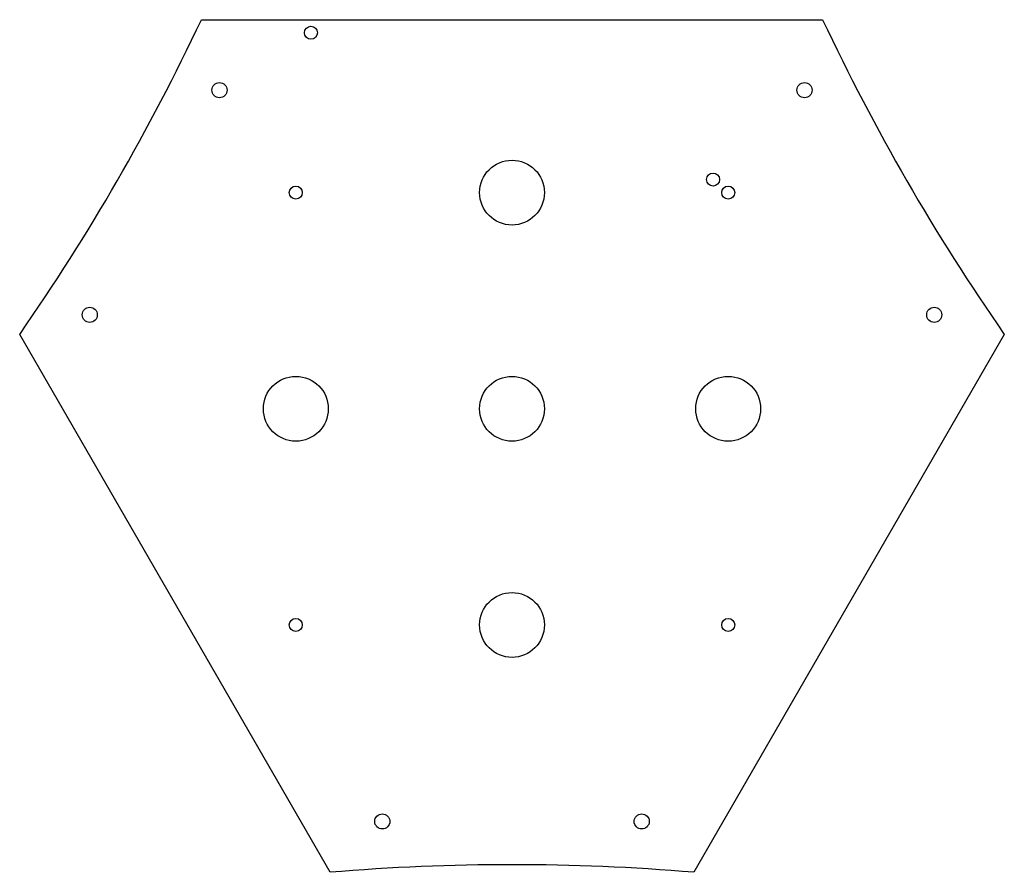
# Model space of a CAD drawing. Header units: inches. Extents: x -4.48 to 4.48, y -4.22 to 3.54.
import ezdxf

# ---------------------------------------------------------------- set-up
doc = ezdxf.new("R2010")
doc.units = ezdxf.units.IN
doc.header["$MEASUREMENT"] = 0

msp = doc.modelspace()

# ---------------------------------------------------------------- linework, layer by layer
at = {"color": 7, "linetype": 'Continuous', "lineweight": 25}
for p, q in [((-2.8285, 3.5433), (2.8285, 3.5433)), ((-1.6544, -4.2212), (-4.4828, 0.6779)), ((4.4828, 0.6779), (1.6544, -4.2212))]:
    msp.add_line(p, q, dxfattribs=at)
for centre, radius in [((-1.8307, 3.424), 0.0591), ((-2.6638, 2.9018), 0.0689), ((2.6638, 2.9018), 0.0689), ((0, 1.9685), 0.2953), ((1.8307, 2.0878), 0.0591), ((-1.9685, 1.9685), 0.0591), ((1.9685, 1.9685), 0.0591), ((-3.8449, 0.856), 0.0689), ((3.8449, 0.856), 0.0689), ((-1.9685, 0), 0.2953), ((0, 0), 0.2953), ((1.9685, 0), 0.2953), ((0, -1.9685), 0.2953), ((-1.9685, -1.9685), 0.0591), ((1.9685, -1.9685), 0.0591), ((-1.1811, -3.7578), 0.0689), ((1.1811, -3.7578), 0.0689)]:
    msp.add_circle(centre, radius, dxfattribs=at)
for centre, start, end in [((-20.6431, 11.9183), 325.17907, 334.82093), ((20.6431, 11.9183), 205.17907, 214.82093), ((0, -23.8366), 85.17907, 94.82093)]:
    msp.add_arc(centre, 19.685, start, end, dxfattribs=at)

doc.saveas('drawing.dxf')
